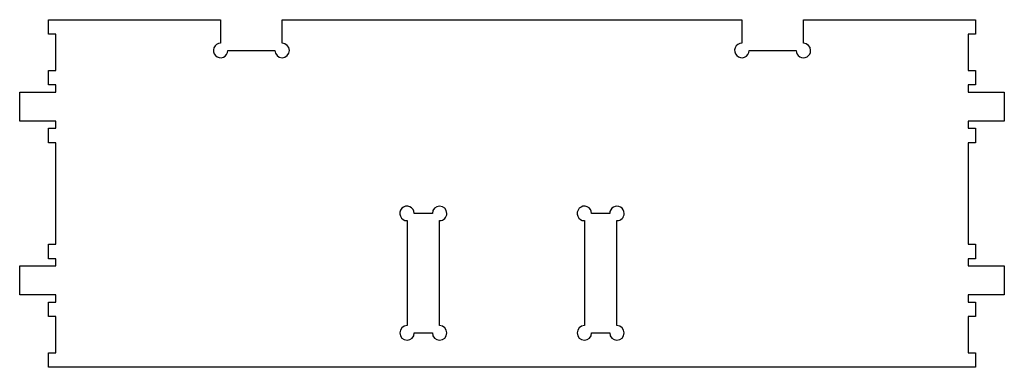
# Model space of a CAD drawing. Extents: x -612 to 612, y 216 to 648.
import ezdxf

# ---------------------------------------------------------------- set-up
doc = ezdxf.new("R2010")
doc.units = 0
doc.layers.get('0').update_dxf_attribs({"linetype": 'CONTINUOUS'})

msp = doc.modelspace()

# ---------------------------------------------------------------- linework, layer by layer
at = {"color": 7}
for points in [[(-576, 216), (-576, 234), (-567, 234), (-567, 279), (-576, 279), (-576, 297), (-567, 297), (-567, 306), (-612, 306), (-612, 342), (-567, 342), (-567, 351), (-576, 351), (-576, 369), (-567, 369), (-567, 432), (-567, 495), (-576, 495), (-576, 513), (-567, 513), (-567, 522), (-612, 522), (-612, 558), (-567, 558), (-567, 567), (-576, 567), (-576, 585), (-567, 585), (-567, 630), (-576, 630), (-576, 648), (-362.25, 648)], [(362.250709, 618.750142), (362.25, 648), (576, 648), (576, 630), (567, 630), (567, 585), (576, 585), (576, 567), (567, 567), (567, 558), (612, 558), (612, 522), (567, 522), (567, 513), (576, 513), (576, 495), (567, 495), (567, 432), (567, 369), (576, 369), (576, 351), (567, 351), (567, 342), (612, 342), (612, 306), (567, 306), (567, 297), (576, 297), (576, 279), (567, 279), (567, 234), (576, 234), (576, 216), (-576, 216)], [(-285.749291, 618.750142), (-285.75, 648), (285.75, 648)], [(-99, 407.25), (-121.5, 407.25)], [(121.5, 407.25), (99, 407.25)], [(-90, 267.749858), (-90, 398.25)], [(90, 398.250142), (90, 267.75)]]:
    msp.add_lwpolyline(points, dxfattribs=at)
for points in [[(-362.25, 648), (-362.25, 648), (-362.25, 618.75), (-362.25, 618.75)], [(285.75, 648), (285.75, 648), (285.75, 618.75), (285.75, 618.75)], [(-370.565435, 613.194609), (-371.958679, 609.831545), (-371.188826, 605.960357), (-368.61487, 603.386239)], [(-362.25, 618.75), (-365.890238, 618.750287), (-369.172191, 616.557673), (-370.565435, 613.194609)], [(-276.750142, 609.750142), (-276.750142, 614.720372), (-280.779061, 618.749672), (-285.749291, 618.750142)], [(277.434565, 613.194609), (276.041321, 609.831545), (276.811174, 605.960357), (279.38513, 603.386239)], [(285.75, 618.75), (282.109762, 618.750287), (278.827809, 616.557673), (277.434565, 613.194609)], [(371.250354, 609.750142), (371.250354, 614.720566), (367.221133, 618.749946), (362.250709, 618.750142)], [(-368.61487, 603.386239), (-366.040915, 600.812122), (-362.169775, 600.042025), (-358.806623, 601.435057)], [(-358.806623, 601.435057), (-355.443471, 602.828089), (-353.250651, 606.109904), (-353.250709, 609.750142)], [(-353.250709, 609.750142), (-353.250709, 609.750142), (-294.75, 609.75), (-294.75, 609.75)], [(-294.75, 609.75), (-294.730291, 604.793418), (-290.706621, 600.785747), (-285.75, 600.785786)], [(-285.75, 600.785786), (-280.79338, 600.785825), (-276.769772, 604.79356), (-276.750142, 609.750142)], [(279.38513, 603.386239), (281.959085, 600.812122), (285.830225, 600.042025), (289.193377, 601.435057)], [(289.193377, 601.435057), (292.556529, 602.828089), (294.749349, 606.109904), (294.749291, 609.750142)], [(294.749291, 609.750142), (294.749291, 609.750142), (353.25, 609.75), (353.250354, 609.75)], [(353.250354, 609.75), (353.25038, 606.53461), (354.965793, 603.56348), (357.750416, 601.955807)], [(357.750416, 601.955807), (360.535038, 600.348134), (363.965819, 600.348161), (366.750416, 601.955878)], [(366.750416, 601.955878), (369.535013, 603.563595), (371.25038, 606.534751), (371.250354, 609.750142)], [(-127.055751, 415.565017), (-130.418816, 416.958091), (-134.2899, 416.188124), (-136.863911, 413.614153)], [(-90, 416.25), (-94.970563, 416.25), (-99, 412.220563), (-99, 407.25)], [(-81, 407.25), (-81, 412.220563), (-85.029437, 416.25), (-90, 416.25)], [(93.444249, 415.565017), (90.081184, 416.958091), (86.2101, 416.188124), (83.636089, 413.614153)], [(135, 415.044229), (132.21539, 416.651924), (128.78461, 416.651924), (126, 415.044229)], [(-136.863911, 413.614153), (-139.437922, 411.040182), (-140.20795, 407.16911), (-138.814929, 403.806024)], [(-121.5, 407.25), (-121.499943, 410.890173), (-123.692686, 414.171943), (-127.055751, 415.565017)], [(-83.636039, 400.886039), (-81.948212, 402.573866), (-81, 404.863052), (-81, 407.25)], [(83.636089, 413.614153), (81.062078, 411.040182), (80.29205, 407.16911), (81.685071, 403.806024)], [(99, 407.25), (99.000057, 410.890173), (96.807314, 414.171943), (93.444249, 415.565017)], [(126, 415.044229), (123.21539, 413.436533), (121.5, 410.46539), (121.5, 407.25)], [(139.5, 407.25), (139.5, 410.46539), (137.78461, 413.436533), (135, 415.044229)], [(136.863961, 400.886039), (138.551788, 402.573866), (139.5, 404.863052), (139.5, 407.25)], [(-138.814929, 403.806024), (-137.421909, 400.442937), (-134.140173, 398.250142), (-130.5, 398.250142)], [(-130.5, 398.250142), (-130.5, 398.250142), (-130.5, 267.75), (-130.5, 267.75)], [(-90, 398.25), (-87.613052, 398.25), (-85.323866, 399.198212), (-83.636039, 400.886039)], [(81.685071, 403.806024), (83.078091, 400.442937), (86.359827, 398.250142), (90, 398.250142)], [(130.5, 398.25), (132.886948, 398.25), (135.176134, 399.198212), (136.863961, 400.886039)], [(130.5, 267.749858), (130.5, 267.749858), (130.5, 398.25), (130.5, 398.25)], [(-139.5, 258.750047), (-139.500026, 253.779503), (-135.470639, 249.750052), (-130.500094, 249.75)], [(-130.5, 267.75), (-135.470544, 267.75), (-139.499974, 263.720592), (-139.5, 258.750047)], [(-130.500094, 249.75), (-125.52955, 249.749948), (-121.500078, 253.779314), (-121.5, 258.749858)], [(-121.5, 258.749858), (-121.5, 258.749858), (-99, 258.75), (-99, 258.75)], [(-99, 258.75), (-99.000039, 253.779437), (-94.970634, 249.749968), (-90.000071, 249.749929)], [(-90.000071, 249.749929), (-85.029508, 249.74989), (-81.000039, 253.779296), (-81, 258.749858)], [(-81, 258.749858), (-81, 263.720421), (-85.029437, 267.749858), (-90, 267.749858)], [(81, 258.750047), (80.999974, 253.779503), (85.029361, 249.750052), (89.999906, 249.75)], [(90, 267.75), (85.029456, 267.75), (81.000026, 263.720592), (81, 258.750047)], [(89.999906, 249.75), (94.97045, 249.749948), (98.999922, 253.779314), (99, 258.749858)], [(99, 258.749858), (99, 258.749858), (121.5, 258.75), (121.5, 258.75)], [(121.5, 258.75), (121.499961, 253.779437), (125.529366, 249.749968), (130.499929, 249.749929)], [(130.499929, 249.749929), (135.470492, 249.74989), (139.499961, 253.779296), (139.5, 258.749858)], [(139.5, 258.749858), (139.5, 263.720421), (135.470563, 267.749858), (130.5, 267.749858)]]:
    msp.add_open_spline(points, degree=3, dxfattribs=at)

doc.saveas('drawing.dxf')
